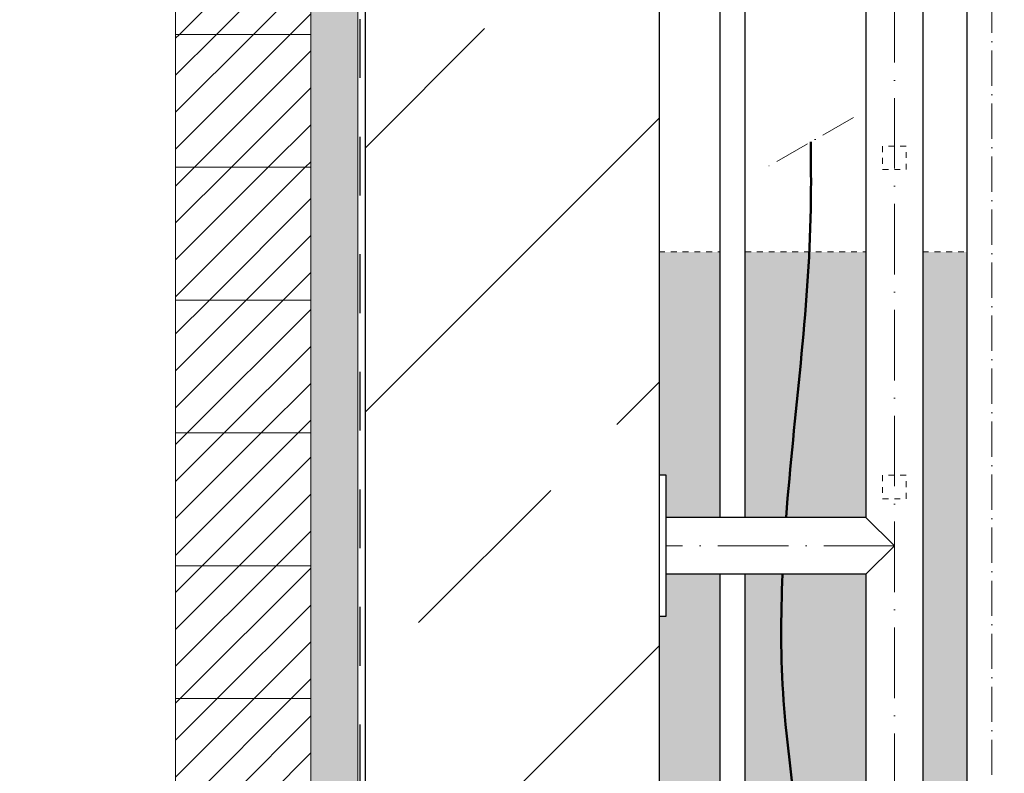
# Model space of a CAD drawing. Header units: millimetres. Extents: x -48448 to 452754, y -13941 to 17062.
# Tile 64 of 256: x 12840 to 13677, y -3214 to -2573. Entities that reach past the tile are written whole.
import ezdxf

# ---------------------------------------------------------------- set-up
doc = ezdxf.new("R2010")
doc.units = ezdxf.units.MM
doc.linetypes.add('ACAD_ISO10W100', pattern=[18, 12, -3, 0, -3])
doc.linetypes.add('JIS_02_1.0', pattern=[2, 1, -1])
doc.layers.add('Bemaßung', color=7, linetype='Continuous', lineweight=13)
doc.layers.add('Beschriftung', color=7, linetype='Continuous')
doc.layers.add('Detail Rohrdurchführung', color=7, linetype='Continuous')
doc.styles.add('LBB3.5M1000', font='isocp.shx', dxfattribs={"height": 3.5})
doc.dimstyles.new('DIN', dxfattribs={"dimtxt": 2.5, "dimasz": 2.5, "dimexe": 1.25, "dimexo": 0.625, "dimtad": 1, "dimtih": 1, "dimdec": 4, "dimdsep": 46, "dimlunit": 6, "dimtxsty": 'Standard', "dimcen": 2.5, "dimadec": 0, "dimazin": 0, "dimtfac": 1, "dimtdec": 4, "dimtmove": 0, "dimatfit": 3, "dimfxl": 0, "dimtvp": 1, "dimtolj": 1, "dimtzin": 0, "dimarcsym": 0})
pattern_1 = [(45, (-70851.62948107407, 43899.57521356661), (-15.71544821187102, 15.71544821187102), [])]

# ---------------------------------------------------------------- blocks, each defined once
blk = doc.blocks.new('*D26')
at = {"layer": 'Bemaßung', "color": 0, "lineweight": -2, "transparency": 16777216}
for p, q in [((12433.88293021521, 5202.086197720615), (11880.35893142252, 5202.086197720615)), ((11930.35893142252, -3720.202525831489), (11930.35893142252, 5152.086197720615)), ((12683.88293021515, -3770.202525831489), (11880.35893142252, -3770.202525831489))]:
    blk.add_line(p, q, dxfattribs=at)
at = {"layer": 'Bemaßung', "color": 0, "transparency": 16777216}
for points in [[(11922.02559808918, 5152.086197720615), (11938.69226475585, 5152.086197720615), (11930.35893142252, 5202.086197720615)], [(11922.02559808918, -3720.202525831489), (11938.69226475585, -3720.202525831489), (11930.35893142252, -3770.202525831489)]]:
    blk.add_solid(points, dxfattribs=at)
at = {"layer": 'DEFPOINTS', "color": 0, "transparency": 16777216}
for p in [(11930.35893142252, 5202.086197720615), (13133.88293021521, 5202.086197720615), (13383.88293021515, -3770.20252583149)]:
    blk.add_point(p, dxfattribs=at)
at = {"layer": 'Bemaßung', "color": 0, "transparency": 16777216, "insert": (11822.02559808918, 715.9418359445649), "char_height": 100, "attachment_point": 5, "rotation": 90}
blk.add_mtext('\\A1;10,190', dxfattribs=at)
blk = doc.blocks.new('*D29')
at = {"layer": 'Bemaßung', "color": 0, "lineweight": -2, "transparency": 16777216}
for p, q in [((12688.88293021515, 115.9418359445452), (12223.25052448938, 115.9418359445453)), ((12273.25052448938, 65.94183594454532), (12273.25052448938, -3720.202525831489)), ((12683.88293021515, -3770.202525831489), (12223.25052448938, -3770.202525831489))]:
    blk.add_line(p, q, dxfattribs=at)
at = {"layer": 'Bemaßung', "color": 0, "transparency": 16777216}
for points in [[(12264.91719115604, 65.94183594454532), (12281.58385782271, 65.94183594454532), (12273.25052448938, 115.9418359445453)], [(12264.91719115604, -3720.202525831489), (12281.58385782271, -3720.202525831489), (12273.25052448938, -3770.202525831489)]]:
    blk.add_solid(points, dxfattribs=at)
at = {"layer": 'DEFPOINTS', "color": 0, "transparency": 16777216}
for p in [(13388.88293021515, 115.941835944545), (12273.25052448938, -3770.202525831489), (13383.88293021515, -3770.20252583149)]:
    blk.add_point(p, dxfattribs=at)
at = {"layer": 'Bemaßung', "color": 0, "transparency": 16777216, "insert": (12164.91719115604, -1827.13034494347), "char_height": 100, "attachment_point": 5, "rotation": 90}
blk.add_mtext('\\A1;4,595', dxfattribs=at)

msp = doc.modelspace()

# ---------------------------------------------------------------- hatches: boundary and pattern name
h = msp.add_hatch()
h.set_pattern_fill('ANSI33', color=256, scale=50)
h.set_pattern_definition([(45, (-26299.61749887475, 0), (-224.5064030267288, 224.5064030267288), []), (45, (-26075.11099887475, 0), (-224.5064030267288, 224.5064030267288), [158.75, -79.375])])
h.paths.add_polyline_path([(15183.88293021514, -2152.069021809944), (15158.88293021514, -2152.069021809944), (15158.88293021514, -2155.588926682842), (15163.88293021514, -2155.588926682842)], flags=16)
h.paths.add_polyline_path([(14833.88293021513, -2152.069021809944), (14808.88293021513, -2152.069021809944), (14808.88293021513, -2155.588926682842), (14813.88293021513, -2155.588926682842)], flags=16)
h.paths.add_polyline_path([(14808.88293021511, -3698.708484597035), (14808.88293021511, -3695.188579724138), (14803.88293021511, -3695.188579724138), (14783.88293021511, -3698.708484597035)], flags=16)
h.paths.add_polyline_path([(15255.82466911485, -3905.36756811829), (14933.88293021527, -3905.36756811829), (14933.88293021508, -3770.202525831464), (14819.23546252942, -3770.202525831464, -1), (14798.5303979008, -3770.202525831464), (14683.88293021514, -3770.202525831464), (13883.88293021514, -3770.202525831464), (13883.88293021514, -3970.202525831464), (13383.88293021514, -3970.202525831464), (13383.88293021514, -3770.202525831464), (13269.23546252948, -3770.202525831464, -1), (13248.53039790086, -3770.202525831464), (13133.8829302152, -3770.202525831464), (13133.8829302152, -4270.202525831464), (14890.98971140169, -4270.202525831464)])
h.paths.add_polyline_path([(14808.88293021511, -3841.696567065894), (14808.88293021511, -3845.216471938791), (14813.88293021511, -3845.216471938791), (14833.88293021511, -3841.696567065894)], flags=16)
h.paths.add_polyline_path([(13283.88293021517, -3841.696567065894), (13258.88293021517, -3841.696567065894), (13258.88293021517, -3845.216471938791), (13263.88293021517, -3845.216471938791)], flags=16)
h.paths.add_polyline_path([(16024.2338346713, -3494.999753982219), (16493.22585296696, -3479.869458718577), (16486.58119211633, -3273.905672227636), (16017.58917382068, -3289.035967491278)], flags=25)
edge = h.paths.add_edge_path()
edge.add_line((16955.6852954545, -3872.577230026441), (16955.6852954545, -3578.115524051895))
edge.add_line((16955.6852954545, -3578.115524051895), (14683.88293021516, -3621.938627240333))
edge.add_line((14683.88293021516, -3621.938627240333), (14683.88293021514, -3770.202525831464))
edge.add_line((14683.88293021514, -3770.202525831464), (14798.5303979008, -3770.202525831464))
edge.add_arc((14808.88293021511, -3770.202525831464), 10.35253231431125, 0, 180, ccw=False)
edge.add_line((14819.23546252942, -3770.202525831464), (14933.88293021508, -3770.202525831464))
edge.add_line((14933.88293021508, -3770.202525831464), (14933.88293021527, -3905.36756811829))
edge.add_line((14933.88293021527, -3905.36756811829), (15255.82466911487, -3905.36756811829))
edge.add_line((15255.82466911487, -3905.36756811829), (16955.6852954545, -3872.577230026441))
edge = h.paths.add_edge_path()
edge.add_line((16955.6852954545, -3463.794260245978), (16955.68529545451, -2111.11509883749))
edge.add_line((16955.68529545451, -2111.11509883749), (15344.88293021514, -2030.574980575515))
edge.add_line((15344.88293021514, -2030.574980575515), (15344.88293021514, -2080.574980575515))
edge.add_line((15344.88293021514, -2080.574980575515), (15169.23546252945, -2080.574980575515))
edge.add_arc((15158.88293021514, -2080.574980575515), 10.35253231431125, -180, 0, ccw=False)
edge.add_line((15148.53039790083, -2080.574980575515), (14819.23546252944, -2080.574980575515))
edge.add_arc((14808.88293021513, -2080.574980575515), 10.35253231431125, -180, 0, ccw=False)
edge.add_line((14798.53039790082, -2080.574980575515), (14683.88293021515, -2080.574980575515))
edge.add_line((14683.88293021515, -2080.574980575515), (14683.88293021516, -3507.617363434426))
edge.add_line((14683.88293021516, -3507.617363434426), (16955.6852954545, -3463.794260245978))
h = msp.add_hatch()
h.set_pattern_fill('ANSI33', color=256, scale=50)
h.set_pattern_definition([(45, (-70561.62948107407, 44060.79804128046), (-224.5064030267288, 224.5064030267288), []), (45, (-70337.12298107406, 44060.79804128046), (-224.5064030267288, 224.5064030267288), [158.75, -79.375])])
edge = h.paths.add_edge_path()
edge.add_line((13383.88293021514, -2080.574980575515), (13269.23546252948, -2080.574980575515))
edge.add_arc((13258.88293021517, -2080.574980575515), 10.35253231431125, -180, 0, ccw=False)
edge.add_line((13248.53039790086, -2080.574980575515), (13133.8829302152, -2080.574980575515))
edge.add_line((13133.8829302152, -2080.574980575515), (13133.8829302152, -3770.202525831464))
edge.add_line((13133.8829302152, -3770.202525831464), (13248.53039790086, -3770.202525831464))
edge.add_arc((13258.88293021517, -3770.202525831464), 10.35253231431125, 0, 180, ccw=False)
edge.add_line((13269.23546252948, -3770.202525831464), (13383.88293021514, -3770.202525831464))
edge.add_line((13383.88293021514, -3770.202525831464), (13383.88293021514, -2080.574980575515))
h.paths.add_polyline_path([(13253.88293021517, -2173.188451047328), (13258.88293021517, -2173.188451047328), (13258.88293021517, -2169.668546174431), (13253.88293021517, -2169.668546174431)], flags=16)
h.paths.add_polyline_path([(13258.88293021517, -3698.708484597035), (13258.88293021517, -3695.188579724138), (13253.88293021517, -3695.188579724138), (13233.88293021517, -3698.708484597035)], flags=16)
at = {"lineweight": 5}
h = msp.add_hatch(dxfattribs=at)
h.set_pattern_fill('ANSI31', color=256, scale=7, style=0)
h.set_pattern_definition(pattern_1)
h.paths.add_polyline_path([(13087.88293021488, -2472.202525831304), (12972.88293021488, -2472.202525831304), (12972.88293021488, -2585.202525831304), (13087.88293021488, -2585.202525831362)])
h = msp.add_hatch(dxfattribs=at)
h.set_pattern_fill('ANSI31', color=256, scale=7, style=0)
h.set_pattern_definition(pattern_1)
h.paths.add_polyline_path([(13087.88293021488, -2585.202525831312), (12972.88293021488, -2585.202525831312), (12972.88293021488, -2698.202525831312), (13087.88293021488, -2698.20252583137)])
h = msp.add_hatch(dxfattribs=at)
h.set_pattern_fill('ANSI31', color=256, scale=7, style=0)
h.set_pattern_definition(pattern_1)
h.paths.add_polyline_path([(13087.88293021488, -2698.202525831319), (12972.88293021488, -2698.202525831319), (12972.88293021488, -2811.202525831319), (13087.88293021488, -2811.202525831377)])
h = msp.add_hatch(dxfattribs=at)
h.set_pattern_fill('ANSI31', color=256, scale=7, style=0)
h.set_pattern_definition(pattern_1)
h.paths.add_polyline_path([(13087.88293021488, -2811.202525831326), (12972.88293021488, -2811.202525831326), (12972.88293021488, -2924.202525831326), (13087.88293021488, -2924.202525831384)])
h = msp.add_hatch(dxfattribs=at)
h.set_pattern_fill('ANSI31', color=256, scale=7, style=0)
h.set_pattern_definition(pattern_1)
h.paths.add_polyline_path([(13087.88293021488, -2924.202525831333), (12972.88293021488, -2924.202525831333), (12972.88293021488, -3037.202525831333), (13087.88293021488, -3037.202525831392)])
h = msp.add_hatch(dxfattribs=at)
h.set_pattern_fill('ANSI31', color=256, scale=7, style=0)
h.set_pattern_definition(pattern_1)
h.paths.add_polyline_path([(13087.88293021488, -3037.202525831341), (12972.88293021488, -3037.202525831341), (12972.88293021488, -3150.202525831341), (13087.88293021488, -3150.202525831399)])
h = msp.add_hatch(dxfattribs=at)
h.set_pattern_fill('ANSI31', color=256, scale=7, style=0)
h.set_pattern_definition(pattern_1)
h.paths.add_polyline_path([(13087.88293021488, -3150.202525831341), (12972.88293021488, -3150.202525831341), (12972.88293021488, -3263.202525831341), (13087.88293021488, -3263.202525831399)])
at = {"layer": 'Bemaßung', "lineweight": 5}
h = msp.add_hatch(dxfattribs=at)
h.set_pattern_fill('AR-SAND', color=256, scale=0.25)
h.set_pattern_definition([(37.50000000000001, (-26299.61749887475, 0), (-0.4000078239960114, 12.23533093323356), [0, -9.652000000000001, 0, -10.795, 0, -10.31875]), (7.499999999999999, (-26299.61749887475, 0), (11.23808207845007, 17.92062751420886), [0, -5.207000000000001, 0, -8.6995, 0, -3.33375]), (327.5, (-26307.42799887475, 0), (19.77480925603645, 0.03592961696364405), [0, -3.175, 0, -11.43, 0, -14.9225]), (317.5, (-26307.42799887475, 0), (19.08891131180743, 5.573233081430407), [0, -1.5875, 0, -7.492999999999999, 0, -8.5725])])
h.paths.add_polyline_path([(13127.88293021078, -791.0585736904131), (13087.88293021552, -791.0585736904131), (13087.88293021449, -4320.202525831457), (13127.88293020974, -4320.202525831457)])
at = {"layer": 'Bemaßung'}
h = msp.add_hatch(color=254, dxfattribs=at)
h.dxf.hatch_style = 1
edge = h.paths.add_edge_path()
edge.add_spline(control_points=[(13511.56042902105, -2770.202525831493), (13507.81351673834, -2845.546237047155), (13497.63938579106, -2920.81168649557), (13491.86428464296, -2996.052525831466)], knot_values=[395.3288283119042, 395.3288283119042, 395.3288283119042, 395.3288283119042, 621.4842521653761, 621.4842521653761, 621.4842521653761, 621.4842521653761], degree=3, periodic=0)
edge.add_line((13491.86428464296, -2996.052525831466), (13559.73293021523, -2996.052525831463))
edge.add_line((13559.73293021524, -2996.052525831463), (13559.73293021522, -2770.202525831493))
edge.add_line((13559.73293021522, -2770.202525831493), (13511.56042902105, -2770.202525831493))
edge = h.paths.add_edge_path()
edge.add_line((13645.56081709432, -2770.202525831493), (13608.03293021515, -2770.202525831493))
edge.add_line((13608.03293021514, -2770.202525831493), (13608.03293021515, -3577.830013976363))
edge.add_arc((13765.88293021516, -3715.041893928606), 209.150000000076, 125.12001380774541, 139.0010402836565, ccw=False)
edge.add_line((13645.56081709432, -3543.967899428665), (13645.56081709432, -2770.202525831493))
edge = h.paths.add_edge_path()
edge.add_line((13952.88293021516, -2770.202525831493), (13687.96081709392, -2770.202525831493))
edge.add_line((13687.96081709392, -2770.202525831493), (13687.9608170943, -3520.949475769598))
edge.add_arc((13765.88293021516, -3715.041893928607), 209.1500000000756, 90.00000000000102, 111.8739370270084, ccw=False)
edge.add_line((13765.88293021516, -3505.891893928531), (13797.88293021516, -3497.541893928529))
edge.add_line((13797.88293021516, -3497.541893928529), (13797.88293021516, -3453.041893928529))
edge.add_line((13797.88293021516, -3453.041893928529), (13817.88293021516, -3453.041893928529))
edge.add_line((13817.88293021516, -3453.041893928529), (13837.88293021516, -3453.041893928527))
edge.add_line((13837.88293021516, -3453.041893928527), (13967.88293021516, -3038.041893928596))
edge.add_line((13967.88293021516, -3038.041893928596), (13947.88293021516, -3038.041893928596))
edge.add_line((13947.88293021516, -3038.041893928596), (13947.88293021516, -2913.041893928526))
edge.add_line((13947.88293021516, -2913.041893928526), (13952.88293021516, -2913.041893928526))
edge.add_line((13952.88293021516, -2913.041893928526), (13952.88293021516, -2770.202525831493))
edge = h.paths.add_edge_path()
edge.add_line((14383.88293021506, -2770.202525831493), (13982.88293021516, -2770.202525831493))
edge.add_line((13982.88293021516, -2770.202525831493), (13982.88293021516, -2913.041893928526))
edge.add_line((13982.88293021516, -2913.041893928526), (13987.88293021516, -2913.041893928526))
edge.add_line((13987.88293021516, -2913.041893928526), (13987.88293021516, -3038.041893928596))
edge.add_line((13987.88293021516, -3038.041893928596), (13967.88293021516, -3038.041893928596))
edge.add_line((13967.88293021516, -3038.041893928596), (14097.88293021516, -3453.041893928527))
edge.add_line((14097.88293021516, -3453.041893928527), (14117.88293021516, -3453.041893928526))
edge.add_line((14117.88293021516, -3453.041893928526), (14137.88293021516, -3453.041893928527))
edge.add_line((14137.88293021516, -3453.041893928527), (14137.88293021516, -3497.541893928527))
edge.add_line((14137.88293021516, -3497.541893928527), (14169.88293021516, -3505.891893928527))
edge.add_line((14169.88293021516, -3505.891893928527), (14192.82272365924, -3505.891893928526))
edge.add_arc((14274.88293021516, -3563.041893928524), 99.99999999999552, 34.85489168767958, 145.1451083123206, ccw=False)
edge.add_line((14356.94313677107, -3505.891893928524), (14379.88293021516, -3505.891893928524))
edge.add_line((14379.88293021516, -3505.891893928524), (14411.88293021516, -3497.541893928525))
edge.add_line((14411.88293021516, -3497.541893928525), (14411.88293021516, -3453.041893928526))
edge.add_line((14411.88293021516, -3453.041893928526), (14431.88293021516, -3453.041893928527))
edge.add_line((14431.88293021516, -3453.041893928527), (14451.88293021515, -3453.041893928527))
edge.add_line((14451.88293021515, -3453.041893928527), (14451.88293021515, -3497.541893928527))
edge.add_line((14451.88293021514, -3497.541893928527), (14483.88293021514, -3505.881262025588))
edge.add_line((14483.88293021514, -3505.881262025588), (14683.88293021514, -3502.023258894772))
edge.add_line((14683.88293021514, -3502.023258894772), (14683.88293021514, -2770.202525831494))
edge.add_line((14683.88293021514, -2770.202525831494), (14583.88281354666, -2770.202525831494))
edge.add_line((14583.88281354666, -2770.202525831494), (14583.88279735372, -3070.535129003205))
edge.add_arc((14533.88283056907, -3023.236854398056), 68.8267641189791, 223.4094697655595, 316.5905302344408, ccw=False)
edge.add_arc((14433.88289699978, -3023.236854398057), 68.8267641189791, 223.409469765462, 316.5905302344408, ccw=False)
edge.add_line((14383.88293021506, -3070.535129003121), (14383.88293021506, -2770.202525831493))
edge = h.paths.add_edge_path()
edge.add_line((14683.88293021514, -3616.344522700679), (14483.88313522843, -3620.202521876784))
edge.add_line((14483.88313522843, -3620.202521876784), (14451.88293021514, -3628.541893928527))
edge.add_line((14451.88293021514, -3628.541893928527), (14451.88293021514, -3673.041893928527))
edge.add_line((14451.88293021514, -3673.041893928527), (14431.88293021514, -3673.041893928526))
edge.add_line((14431.88293021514, -3673.041893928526), (14411.88293021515, -3673.041893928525))
edge.add_line((14411.88293021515, -3673.041893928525), (14411.88293021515, -3628.541893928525))
edge.add_line((14411.88293021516, -3628.541893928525), (14379.88293021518, -3620.19189392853))
edge.add_line((14379.88293021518, -3620.19189392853), (14356.94313677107, -3620.191893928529))
edge.add_arc((14274.88293021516, -3563.041893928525), 99.99999999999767, 214.8548916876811, 325.14510831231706, ccw=False)
edge.add_line((14192.82272365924, -3620.191893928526), (14169.88293021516, -3620.191893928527))
edge.add_line((14169.88293021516, -3620.191893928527), (14137.88293021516, -3628.541893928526))
edge.add_line((14137.88293021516, -3628.541893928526), (14137.88293021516, -3673.041893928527))
edge.add_line((14137.88293021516, -3673.041893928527), (14117.88293021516, -3673.041893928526))
edge.add_line((14117.88293021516, -3673.041893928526), (14097.88293021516, -3673.041893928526))
edge.add_line((14097.88293021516, -3673.041893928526), (13979.38413614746, -3572.773683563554))
edge.add_line((13979.38413614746, -3572.773683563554), (13955.84509797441, -3573.227751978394))
edge.add_line((13955.84509797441, -3573.227751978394), (13837.88293021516, -3673.041893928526))
edge.add_line((13837.88293021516, -3673.041893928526), (13817.88293021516, -3673.041893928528))
edge.add_line((13817.88293021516, -3673.041893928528), (13797.88293021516, -3673.041893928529))
edge.add_line((13797.88293021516, -3673.041893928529), (13797.88293021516, -3628.541893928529))
edge.add_line((13797.88293021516, -3628.541893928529), (13765.88293021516, -3620.191893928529))
edge.add_arc((13765.88293021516, -3715.041893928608), 94.85000000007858, 90, 145.238239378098)
edge.add_line((13687.96081709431, -3660.961705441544), (13687.96081709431, -3693.202525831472))
edge.add_line((13687.96081709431, -3693.202525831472), (13694.76081709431, -3717.202525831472))
edge.add_line((13694.76081709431, -3717.202525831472), (13741.76081709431, -3717.202525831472))
edge.add_line((13741.76081709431, -3717.202525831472), (13741.76081709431, -3733.202525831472))
edge.add_line((13741.76081709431, -3733.202525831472), (13741.76081709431, -3749.202525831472))
edge.add_line((13741.76081709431, -3749.202525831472), (13694.76081709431, -3749.202525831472))
edge.add_line((13694.76081709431, -3749.202525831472), (13687.96081709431, -3773.202525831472))
edge.add_line((13687.96081709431, -3773.202525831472), (13690.91081709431, -3837.202525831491))
edge.add_line((13690.91081709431, -3837.202525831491), (13692.91081709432, -3837.202525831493))
edge.add_line((13692.91081709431, -3837.202525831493), (13692.91081709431, -3852.202525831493))
edge.add_line((13692.91081709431, -3852.202525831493), (13690.91081709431, -3852.202525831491))
edge.add_arc((13609.76081709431, -3852.20252583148), 81.14999999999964, 272.37472012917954, 359.999999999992, ccw=False)
edge.add_arc((13569.25264653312, -3909.202525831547), 50.04489358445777, 328.7480188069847, 331.2378843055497, ccw=False)
edge.add_line((13612.03572237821, -3935.165957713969), (13593.94472851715, -3935.165957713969))
edge.add_line((13593.94472851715, -3935.165957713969), (13593.94472851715, -3940.165957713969))
edge.add_line((13593.94472851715, -3940.165957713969), (13585.89645434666, -3970.202525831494))
edge.add_line((13585.89645434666, -3970.202525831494), (13883.88293021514, -3970.202525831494))
edge.add_line((13883.88293021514, -3970.202525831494), (13883.88293021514, -3770.202525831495))
edge.add_line((13883.88293021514, -3770.202525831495), (14683.88293021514, -3770.202525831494))
edge.add_line((14683.88293021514, -3770.202525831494), (14683.88293021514, -3616.344522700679))
h.paths.add_polyline_path([(13559.73293021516, -3411.04891868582), (13549.08849410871, -3417.194486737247), (13549.08849410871, -3428.586581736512), (13559.73293021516, -3428.586581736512)])
h.paths.add_polyline_path([(13781.83614062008, -3161.67392891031), (13932.94118836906, -3161.67392891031)], flags=16)
h.paths.add_polyline_path([(13435.58433363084, -2996.052525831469), (13435.58433363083, -2770.202525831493), (13383.88293021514, -2770.202525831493), (13383.88293021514, -2960.202525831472), (13389.88293021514, -2960.202525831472), (13389.88293021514, -2996.052525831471)])
h.paths.add_polyline_path([(13457.08433363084, -2770.202525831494), (13457.08433363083, -2996.052525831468), (13491.86428464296, -2996.052525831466), (13491.93216233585, -2995.170796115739), (13492.00043890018, -2994.289064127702), (13492.06911046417, -2993.407329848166), (13492.13817315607, -2992.525593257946), (13492.20762310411, -2991.643854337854), (13492.2774564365, -2990.762113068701), (13492.3476692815, -2989.880369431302), (13492.41825776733, -2988.998623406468), (13492.48921802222, -2988.116874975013), (13492.5605461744, -2987.235124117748), (13492.6322383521, -2986.353370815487), (13492.70429068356, -2985.471615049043), (13492.77669929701, -2984.589856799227), (13492.84946032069, -2983.708096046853), (13492.92256988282, -2982.826332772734), (13492.99602411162, -2981.944566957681), (13493.06981913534, -2981.062798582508), (13493.14395108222, -2980.181027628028), (13493.21841608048, -2979.299254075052), (13493.29321025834, -2978.417477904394), (13493.36832974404, -2977.535699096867), (13493.44377066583, -2976.653917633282), (13493.51952915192, -2975.772133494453), (13493.59560133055, -2974.890346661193), (13493.67198332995, -2974.008557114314), (13493.74867127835, -2973.126764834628), (13493.82566130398, -2972.244969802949), (13493.90294953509, -2971.363172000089), (13493.98053209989, -2970.48137140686), (13494.05840512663, -2969.599568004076), (13494.13656474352, -2968.71776177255), (13494.2150070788, -2967.835952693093), (13494.29372826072, -2966.954140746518), (13494.37272441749, -2966.072325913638), (13494.45199167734, -2965.190508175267), (13494.53152616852, -2964.308687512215), (13494.61132401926, -2963.426863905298), (13494.69138135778, -2962.545037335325), (13494.77169431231, -2961.663207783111), (13494.8522590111, -2960.781375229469), (13494.93307158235, -2959.89953965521), (13495.01412815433, -2959.017701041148), (13495.09542485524, -2958.135859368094), (13495.17695781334, -2957.254014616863), (13495.25872315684, -2956.372166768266), (13495.34071701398, -2955.490315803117), (13495.42293551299, -2954.608461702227), (13495.50537478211, -2953.72660444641), (13495.58803094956, -2952.844744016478), (13495.67090014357, -2951.962880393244), (13495.75397849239, -2951.08101355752), (13495.83726212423, -2950.19914349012), (13495.92074716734, -2949.317270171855), (13496.00442974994, -2948.43539358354), (13496.08830600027, -2947.553513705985), (13496.17237204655, -2946.671630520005), (13496.25662401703, -2945.789744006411), (13496.34105803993, -2944.907854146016), (13496.42567024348, -2944.025960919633), (13496.51045675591, -2943.144064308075), (13496.59541370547, -2942.262164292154), (13496.68053722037, -2941.380260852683), (13496.76582342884, -2940.498353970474), (13496.85126845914, -2939.616443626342), (13496.93686843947, -2938.734529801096), (13497.02261949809, -2937.852612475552), (13497.1085177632, -2936.970691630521), (13497.19455936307, -2936.088767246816), (13497.2807404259, -2935.20683930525), (13497.36705707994, -2934.324907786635), (13497.45350545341, -2933.442972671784), (13497.54008167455, -2932.561033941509), (13497.62678187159, -2931.679091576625), (13497.71360217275, -2930.797145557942), (13497.80053870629, -2929.915195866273), (13497.88758760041, -2929.033242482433), (13497.97474498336, -2928.151285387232), (13498.06200698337, -2927.269324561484), (13498.14936972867, -2926.387359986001), (13498.23682934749, -2925.505391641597), (13498.32438196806, -2924.623419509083), (13498.41202371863, -2923.741443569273), (13498.4997507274, -2922.859463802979), (13498.58755912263, -2921.977480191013), (13498.67544503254, -2921.095492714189), (13498.76340458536, -2920.213501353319), (13498.85143390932, -2919.331506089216), (13498.93952913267, -2918.449506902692), (13499.02768638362, -2917.567503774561), (13499.11590179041, -2916.685496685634), (13499.20417148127, -2915.803485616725), (13499.29249158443, -2914.921470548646), (13499.38085822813, -2914.039451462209), (13499.4692675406, -2913.157428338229), (13499.55771565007, -2912.275401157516), (13499.64619868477, -2911.393369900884), (13499.73471277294, -2910.511334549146), (13499.82325404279, -2909.629295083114), (13499.91181862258, -2908.747251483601), (13500.00040264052, -2907.865203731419), (13500.08900222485, -2906.983151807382), (13500.17761350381, -2906.101095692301), (13500.26623260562, -2905.21903536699), (13500.35485565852, -2904.336970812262), (13500.44347879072, -2903.454902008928), (13500.53209813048, -2902.572828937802), (13500.62070980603, -2901.690751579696), (13500.70930994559, -2900.808669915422), (13500.79789467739, -2899.926583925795), (13500.88646012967, -2899.044493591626), (13500.97500243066, -2898.162398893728), (13501.06351770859, -2897.280299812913), (13501.15200209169, -2896.398196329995), (13501.24045170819, -2895.516088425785), (13501.32886268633, -2894.633976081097), (13501.41723115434, -2893.751859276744), (13501.50555324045, -2892.869737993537), (13501.59382507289, -2891.987612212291), (13501.68204277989, -2891.105481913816), (13501.77020248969, -2890.223347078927), (13501.85830033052, -2889.341207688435), (13501.9463324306, -2888.459063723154), (13502.03429491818, -2887.576915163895), (13502.12218392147, -2886.694761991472), (13502.20999556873, -2885.812604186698), (13502.29772598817, -2884.930441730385), (13502.38537130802, -2884.048274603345), (13502.47292765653, -2883.166102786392), (13502.56039116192, -2882.283926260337), (13502.64775795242, -2881.401745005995), (13502.73502415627, -2880.519559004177), (13502.82218590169, -2879.637368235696), (13502.90923931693, -2878.755172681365), (13502.9961805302, -2877.872972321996), (13503.08300566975, -2876.990767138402), (13503.1697108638, -2876.108557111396), (13503.25629224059, -2875.226342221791), (13503.34274592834, -2874.344122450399), (13503.4290680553, -2873.461897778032), (13503.51525474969, -2872.579668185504), (13503.60130213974, -2871.697433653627), (13503.68720635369, -2870.815194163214), (13503.77296351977, -2869.932949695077), (13503.85856976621, -2869.05070023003), (13503.94402122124, -2868.168445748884), (13504.02931401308, -2867.286186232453), (13504.11444426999, -2866.403921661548), (13504.19940812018, -2865.521652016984), (13504.28420169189, -2864.639377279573), (13504.36882111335, -2863.757097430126), (13504.45326251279, -2862.874812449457), (13504.53752201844, -2861.99252231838), (13504.62159575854, -2861.110227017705), (13504.70547986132, -2860.227926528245), (13504.78917045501, -2859.345620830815), (13504.87266366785, -2858.463309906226), (13504.95595562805, -2857.580993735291), (13505.03904246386, -2856.698672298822), (13505.1219203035, -2855.816345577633), (13505.20458527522, -2854.934013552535), (13505.28703350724, -2854.051676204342), (13505.36926112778, -2853.169333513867), (13505.4512642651, -2852.286985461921), (13505.5330390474, -2851.404632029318), (13505.61458160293, -2850.52227319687), (13505.69588805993, -2849.63990894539), (13505.77695454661, -2848.757539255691), (13505.85777719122, -2847.875164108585), (13505.93835212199, -2846.992783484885), (13506.01867546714, -2846.110397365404), (13506.09874335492, -2845.228005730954), (13506.17855191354, -2844.345608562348), (13506.25809727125, -2843.463205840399), (13506.33737555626, -2842.580797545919), (13506.41638289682, -2841.698383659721), (13506.49511542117, -2840.815964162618), (13506.57356925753, -2839.933539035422), (13506.65174053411, -2839.051108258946), (13506.72962537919, -2838.168671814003), (13506.80721992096, -2837.286229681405), (13506.88452028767, -2836.403781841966), (13506.96152260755, -2835.521328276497), (13507.03822300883, -2834.638868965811), (13507.11461761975, -2833.756403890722), (13507.19070256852, -2832.873933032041), (13507.2664739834, -2831.991456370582), (13507.3419279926, -2831.108973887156), (13507.41706072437, -2830.226485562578), (13507.49186830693, -2829.343991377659), (13507.5663468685, -2828.461491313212), (13507.64049253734, -2827.57898535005), (13507.71430144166, -2826.696473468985), (13507.7877697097, -2825.813955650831), (13507.8608934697, -2824.9314318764), (13507.93366884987, -2824.048902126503), (13508.00609197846, -2823.166366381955), (13508.0781589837, -2822.283824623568), (13508.14986599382, -2821.401276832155), (13508.22120913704, -2820.518722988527), (13508.29218454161, -2819.636163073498), (13508.36278833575, -2818.753597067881), (13508.4330166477, -2817.871024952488), (13508.50286560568, -2816.988446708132), (13508.57233133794, -2816.105862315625), (13508.6414099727, -2815.223271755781), (13508.71009763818, -2814.340675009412), (13508.77839046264, -2813.45807205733), (13508.84628457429, -2812.575462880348), (13508.91377610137, -2811.69284745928), (13508.98086117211, -2810.810225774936), (13509.04753591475, -2809.927597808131), (13509.1137964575, -2809.044963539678), (13509.17963892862, -2808.162322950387), (13509.24505945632, -2807.279676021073), (13509.31005416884, -2806.397022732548), (13509.37461919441, -2805.514363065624), (13509.43875066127, -2804.631697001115), (13509.50244469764, -2803.749024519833), (13509.56569743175, -2802.86634560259), (13509.62850499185, -2801.983660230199), (13509.69086350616, -2801.100968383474), (13509.75276910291, -2800.218270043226), (13509.81421791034, -2799.335565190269), (13509.87520605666, -2798.452853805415), (13509.93572967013, -2797.570135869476), (13509.99578487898, -2796.687411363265), (13510.05536781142, -2795.804680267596), (13510.11447459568, -2794.92194256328), (13510.17310136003, -2794.039198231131), (13510.23124423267, -2793.156447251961), (13510.28889934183, -2792.273689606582), (13510.34606281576, -2791.390925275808), (13510.40273078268, -2790.508154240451), (13510.45889937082, -2789.625376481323), (13510.51456470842, -2788.742591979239), (13510.56972292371, -2787.859800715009), (13510.62437014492, -2786.977002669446), (13510.67850250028, -2786.094197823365), (13510.73211611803, -2785.211386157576), (13510.78520712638, -2784.328567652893), (13510.83777165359, -2783.445742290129), (13510.88980582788, -2782.562910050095), (13510.94130577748, -2781.680070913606), (13510.99226763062, -2780.797224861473), (13511.04268751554, -2779.914371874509), (13511.09256156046, -2779.031511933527), (13511.14188589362, -2778.148645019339), (13511.19065664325, -2777.265771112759), (13511.23886993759, -2776.382890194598), (13511.28652190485, -2775.50000224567), (13511.33360867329, -2774.617107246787), (13511.38012637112, -2773.734205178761), (13511.42607112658, -2772.851296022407), (13511.4714390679, -2771.968379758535), (13511.51622632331, -2771.08545636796), (13511.56042902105, -2770.202525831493)])
h.paths.add_polyline_path([(13457.08433363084, -3044.352525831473), (13457.08433363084, -3415.962647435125), (13464.82960825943, -3415.962647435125), (13464.82960825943, -3390.202525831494), (13493.94472851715, -3390.202525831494), (13494.13099060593, -3388.855039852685), (13494.31716568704, -3387.507552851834), (13494.50316675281, -3386.160063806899), (13494.68890679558, -3384.812571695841), (13494.87429880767, -3383.465075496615), (13495.05925578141, -3382.117574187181), (13495.24369070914, -3380.770066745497), (13495.42751658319, -3379.422552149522), (13495.61064639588, -3378.075029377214), (13495.79299313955, -3376.727497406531), (13495.97446980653, -3375.379955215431), (13496.15498938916, -3374.032401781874), (13496.33446487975, -3372.684836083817), (13496.51280927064, -3371.337257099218), (13496.68993555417, -3369.989663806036), (13496.86575672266, -3368.64205518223), (13497.04018576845, -3367.294430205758), (13497.21313568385, -3365.946787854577), (13497.38451946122, -3364.599127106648), (13497.55425009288, -3363.251446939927), (13497.72224057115, -3361.903746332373), (13497.88840388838, -3360.556024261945), (13498.05265303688, -3359.2082797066), (13498.21490100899, -3357.860511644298), (13498.37506079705, -3356.512719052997), (13498.53304539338, -3355.164900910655), (13498.68876779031, -3353.817056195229), (13498.84214098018, -3352.46918388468), (13498.99307795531, -3351.121282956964), (13499.14149170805, -3349.773352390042), (13499.28729523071, -3348.425391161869), (13499.43040151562, -3347.077398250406), (13499.57072355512, -3345.729372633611), (13499.70817434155, -3344.381313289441), (13499.84266686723, -3343.033219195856), (13499.97411412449, -3341.685089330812), (13500.10242910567, -3340.336922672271), (13500.22752480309, -3338.988718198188), (13500.34931420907, -3337.640474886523), (13500.46771031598, -3336.292191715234), (13500.58262611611, -3334.943867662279), (13500.69397460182, -3333.595501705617), (13500.80166876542, -3332.247092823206), (13500.90562159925, -3330.898639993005), (13501.00574609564, -3329.550142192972), (13501.10195524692, -3328.201598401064), (13501.19416204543, -3326.853007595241), (13501.28227948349, -3325.504368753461), (13501.36622055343, -3324.155680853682), (13501.44589824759, -3322.806942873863), (13501.5212255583, -3321.458153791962), (13501.59211547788, -3320.109312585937), (13501.65848099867, -3318.760418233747), (13501.72023511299, -3317.41146971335), (13501.77729081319, -3316.062466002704), (13501.82956109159, -3314.713406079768), (13501.87695894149, -3313.36428892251), (13501.91942495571, -3312.015113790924), (13501.95699948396, -3310.665880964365), (13501.9897454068, -3309.316590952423), (13502.01772560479, -3307.967244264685), (13502.0410029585, -3306.617841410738), (13502.0596403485, -3305.268382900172), (13502.07370065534, -3303.918869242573), (13502.08324675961, -3302.56930094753), (13502.08834154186, -3301.219678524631), (13502.08904788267, -3299.870002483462), (13502.0854286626, -3298.520273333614), (13502.07754676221, -3297.170491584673), (13502.06546506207, -3295.820657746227), (13502.04924644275, -3294.470772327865), (13502.02895378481, -3293.120835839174), (13502.00464996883, -3291.770848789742), (13501.97639787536, -3290.420811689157), (13501.94426038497, -3289.070725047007), (13501.90830037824, -3287.72058937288), (13501.86858073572, -3286.370405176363), (13501.82516433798, -3285.020172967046), (13501.7781140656, -3283.669893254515), (13501.72749279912, -3282.319566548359), (13501.67336341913, -3280.969193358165), (13501.61578880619, -3279.618774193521), (13501.55483184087, -3278.268309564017), (13501.49055540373, -3276.917799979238), (13501.42302237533, -3275.567245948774), (13501.35229563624, -3274.216647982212), (13501.27843806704, -3272.86600658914), (13501.20151254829, -3271.515322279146), (13501.12158196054, -3270.164595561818), (13501.03870918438, -3268.813826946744), (13500.95295710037, -3267.463016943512), (13500.86438858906, -3266.112166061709), (13500.77306653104, -3264.761274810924), (13500.67905380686, -3263.410343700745), (13500.58241329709, -3262.059373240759), (13500.4832078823, -3260.708363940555), (13500.38150044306, -3259.35731630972), (13500.27735385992, -3258.006230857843), (13500.17083101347, -3256.65510809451), (13500.06199478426, -3255.303948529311), (13499.95090805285, -3253.952752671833), (13499.83763369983, -3252.601521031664), (13499.72223460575, -3251.250254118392), (13499.60477365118, -3249.898952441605), (13499.48531371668, -3248.54761651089), (13499.36391768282, -3247.196246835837), (13499.24064843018, -3245.844843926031), (13499.1155688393, -3244.493408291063), (13498.98874179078, -3243.141940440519), (13498.86023016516, -3241.790440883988), (13498.73009684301, -3240.438910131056), (13498.59840470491, -3239.087348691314), (13498.46521663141, -3237.735757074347), (13498.33059550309, -3236.384135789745), (13498.1946042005, -3235.032485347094), (13498.05730560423, -3233.680806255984), (13497.91876259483, -3232.329099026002), (13497.77903805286, -3230.977364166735), (13497.6381948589, -3229.625602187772), (13497.49629589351, -3228.273813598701), (13497.35340403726, -3226.921998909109), (13497.20958217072, -3225.570158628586), (13497.06489317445, -3224.218293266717), (13496.91939992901, -3222.866403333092), (13496.77316531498, -3221.514489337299), (13496.62625221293, -3220.162551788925), (13496.4787235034, -3218.810591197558), (13496.33064206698, -3217.458608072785), (13496.18207078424, -3216.106602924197), (13496.03307253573, -3214.754576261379), (13495.88371020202, -3213.40252859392), (13495.73404666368, -3212.050460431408), (13495.58414480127, -3210.698372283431), (13495.43406749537, -3209.346264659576), (13495.28387762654, -3207.994138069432), (13495.13363807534, -3206.641993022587), (13494.98341172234, -3205.289830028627), (13494.83326144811, -3203.937649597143), (13494.68325013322, -3202.585452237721), (13494.53344065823, -3201.233238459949), (13494.38389590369, -3199.881008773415), (13494.2346787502, -3198.528763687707), (13494.08585207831, -3197.176503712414), (13493.93747876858, -3195.824229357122), (13493.78962170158, -3194.471941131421), (13493.64234375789, -3193.119639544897), (13493.49570781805, -3191.767325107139), (13493.34977676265, -3190.414998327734), (13493.20461347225, -3189.062659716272), (13493.06028082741, -3187.710309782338), (13492.91684170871, -3186.357949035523), (13492.7743589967, -3185.005577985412), (13492.63289557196, -3183.653197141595), (13492.49251431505, -3182.300807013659), (13492.35327810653, -3180.948408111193), (13492.21524982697, -3179.596000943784), (13492.07849235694, -3178.243586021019), (13491.94306857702, -3176.891163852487), (13491.80904136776, -3175.538734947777), (13491.67647360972, -3174.186299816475), (13491.54542818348, -3172.83385896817), (13491.41596796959, -3171.48141291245), (13491.28815584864, -3170.128962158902), (13491.16205470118, -3168.776507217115), (13491.03772740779, -3167.424048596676), (13490.91523684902, -3166.071586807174), (13490.79464590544, -3164.719122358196), (13490.67601745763, -3163.36665575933), (13490.55941438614, -3162.014187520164), (13490.44489957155, -3160.661718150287), (13490.33253589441, -3159.309248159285), (13490.2223862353, -3157.956778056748), (13490.11451347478, -3156.604308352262), (13490.00898049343, -3155.251839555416), (13489.90585017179, -3153.899372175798), (13489.80518539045, -3152.546906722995), (13489.70704720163, -3151.194443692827), (13489.61145875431, -3149.841983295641), (13489.51840746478, -3148.489525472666), (13489.42787935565, -3147.137070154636), (13489.33986044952, -3145.784617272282), (13489.254336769, -3144.432166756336), (13489.17129433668, -3143.07971853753), (13489.09071917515, -3141.727272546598), (13489.01259730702, -3140.37482871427), (13488.9369147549, -3139.02238697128), (13488.86365754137, -3137.669947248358), (13488.79281168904, -3136.317509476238), (13488.72436322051, -3134.965073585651), (13488.65829815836, -3133.612639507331), (13488.59460252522, -3132.260207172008), (13488.53326234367, -3130.907776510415), (13488.47426363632, -3129.555347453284), (13488.41759242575, -3128.202919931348), (13488.36323473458, -3126.850493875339), (13488.3111765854, -3125.498069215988), (13488.26140400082, -3124.145645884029), (13488.21390300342, -3122.793223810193), (13488.16865961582, -3121.440802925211), (13488.12565986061, -3120.088383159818), (13488.08488976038, -3118.735964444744), (13488.04633533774, -3117.383546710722), (13488.00998261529, -3116.031129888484), (13487.97581761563, -3114.678713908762), (13487.94382636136, -3113.326298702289), (13487.91399487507, -3111.973884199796), (13487.88630917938, -3110.621470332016), (13487.86075529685, -3109.269057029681), (13487.83731925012, -3107.916644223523), (13487.81598706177, -3106.564231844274), (13487.79674475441, -3105.211819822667), (13487.77957835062, -3103.859408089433), (13487.76447387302, -3102.506996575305), (13487.7514173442, -3101.154585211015), (13487.74039478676, -3099.802173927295), (13487.73139222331, -3098.449762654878), (13487.72439567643, -3097.097351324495), (13487.71939116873, -3095.744939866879), (13487.71636472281, -3094.392528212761), (13487.71530236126, -3093.040116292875), (13487.71619010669, -3091.687704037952), (13487.7190139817, -3090.335291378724), (13487.72376000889, -3088.982878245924), (13487.73041421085, -3087.630464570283), (13487.73896261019, -3086.278050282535), (13487.7493912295, -3084.92563531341), (13487.76168609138, -3083.573219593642), (13487.77583321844, -3082.220803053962), (13487.79181863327, -3080.868385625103), (13487.80962835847, -3079.515967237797), (13487.82924841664, -3078.163547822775), (13487.85066483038, -3076.811127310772), (13487.87386362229, -3075.458705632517), (13487.89883081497, -3074.106282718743), (13487.92555243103, -3072.753858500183), (13487.95401449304, -3071.401432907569), (13487.98420302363, -3070.049005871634), (13488.01610404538, -3068.696577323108), (13488.0497035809, -3067.344147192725), (13488.08498765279, -3065.991715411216), (13488.12194228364, -3064.639281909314), (13488.16055349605, -3063.286846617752), (13488.20080731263, -3061.934409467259), (13488.24268975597, -3060.581970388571), (13488.28618684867, -3059.229529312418), (13488.33128461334, -3057.877086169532), (13488.37796907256, -3056.524640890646), (13488.42622624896, -3055.172193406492), (13488.47604216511, -3053.819743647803), (13488.52740284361, -3052.467291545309), (13488.58029430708, -3051.114837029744), (13488.63470257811, -3049.76238003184), (13488.69061367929, -3048.409920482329), (13488.74801363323, -3047.057458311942), (13488.80688846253, -3045.704993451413), (13488.86722418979, -3044.352525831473)])
h.paths.add_polyline_path([(13435.58433363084, -3428.586581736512), (13435.58433363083, -3415.337364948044), (13390.56850614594, -3389.347464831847), (13394.76170372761, -3382.084633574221), (13435.58433363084, -3405.653589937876), (13435.58433363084, -3044.352525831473), (13389.88293021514, -3044.352525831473), (13389.88293021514, -3080.202525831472), (13383.88293021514, -3080.202525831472), (13383.88293021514, -3970.202525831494), (13401.99300268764, -3970.202525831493), (13393.94472851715, -3940.165957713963), (13393.94472851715, -3850.133497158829), (13411.99300268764, -3820.096929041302), (13411.99300268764, -3761.586707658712), (13403.94472851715, -3731.550139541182), (13393.94472851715, -3721.550139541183), (13393.94472851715, -3476.13118529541), (13403.94472851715, -3466.13118529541), (13406.97568565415, -3466.13118529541), (13406.97568565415, -3453.807456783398), (13412.55297389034, -3453.807456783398), (13412.55297389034, -3428.586581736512)])
h = msp.add_hatch(color=254, dxfattribs=at)
h.dxf.hatch_style = 1
edge = h.paths.add_edge_path()
edge.add_line((13559.73293021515, -3044.352525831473), (13488.86722418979, -3044.352525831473))
edge.add_spline(control_points=[(13488.86722418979, -3044.352525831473), (13487.24863392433, -3080.203144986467), (13487.01443264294, -3169.924712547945), (13508.43975243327, -3285.348561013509), (13497.48188320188, -3364.615490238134), (13493.94472851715, -3390.202525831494)], knot_values=[0, 0, 0, 0, 107.7696950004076, 269.7323049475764, 346.9333347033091, 346.9333347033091, 346.9333347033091, 346.9333347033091], degree=3, periodic=0)
edge.add_line((13493.94472851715, -3390.202525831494), (13523.05984877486, -3390.202525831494))
edge.add_line((13523.05984877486, -3390.202525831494), (13523.05984877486, -3415.962647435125))
edge.add_line((13523.05984877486, -3415.962647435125), (13534.44931204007, -3415.962647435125))
edge.add_line((13534.44931204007, -3415.962647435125), (13559.73293021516, -3401.365143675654))
edge.add_line((13559.73293021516, -3401.365143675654), (13559.73293021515, -3044.352525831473))

# ---------------------------------------------------------------- linework, layer by layer
at = {"linetype": 'ACAD_ISO10W100', "lineweight": 18, "ltscale": 2.5}
for p, q in [((13666.76081709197, -3530.872056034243), (13666.76081709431, -606.3370375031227)), ((13549.08686694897, -2655.947095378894), (13476.5768153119, -2697.366834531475))]:
    msp.add_line(p, q, dxfattribs=at)
at = {"lineweight": 9}
msp.add_line((13127.88293021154, -791.0585736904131), (13127.88293020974, -4320.202525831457), dxfattribs=at)
at = {"linetype": 'JIS_02_1.0', "lineweight": 25, "ltscale": 50}
msp.add_line((13129.88293021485, -4322.202525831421), (13129.88293021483, -791.0585736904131), dxfattribs=at)
for p, q in [((13133.8829302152, -791.0585736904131), (13133.8829302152, -4320.202525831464)), ((13383.88293021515, -791.058573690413), (13383.88293021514, -3770.202525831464)), ((13608.03293021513, -791.058573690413), (13608.03293021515, -3645.202525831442)), ((13559.73293021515, -1391.019525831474), (13559.73293021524, -2996.052525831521)), ((13559.73293021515, -2996.052525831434), (13389.88293021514, -2996.052525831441)), ((13583.88293021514, -3020.202525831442), (13559.73293021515, -2996.052525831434)), ((13559.73293021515, -3044.352525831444), (13583.88293021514, -3020.202525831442)), ((13559.73293021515, -3044.352525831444), (13389.88293021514, -3044.352525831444)), ((13559.73293021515, -3044.352525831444), (13559.73293021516, -3645.202525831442))]:
    msp.add_line(p, q)
at = {"linetype": 'ACAD_ISO10W100', "lineweight": 18, "ltscale": 5}
for p, q in [((13583.88293021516, -3690.354281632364), (13583.88293021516, -791.058573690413)), ((13583.88293021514, -3020.202525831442), (13389.88293021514, -3020.202525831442))]:
    msp.add_line(p, q, dxfattribs=at)
at = {"linetype": 'JIS_02_1.0', "lineweight": 5, "ltscale": 5}
for p, q in [((13383.88293021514, -2770.202525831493), (13435.58433363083, -2770.202525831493)), ((13457.08433363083, -2770.202525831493), (13559.73293021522, -2770.202525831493)), ((13608.03293021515, -2770.202525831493), (13645.56081709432, -2770.202525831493))]:
    msp.add_line(p, q, dxfattribs=at)
for points in [[(13645.56081709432, -1212.478094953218), (13645.56081709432, -1212.478094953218), (13645.56081709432, -3543.967899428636)], [(13457.08433363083, -2996.052525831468), (13457.08433363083, -2312.621546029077), (13435.58433363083, -2312.621546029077), (13435.58433363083, -2996.052525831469)], [(13435.58433363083, -3044.352525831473), (13435.58433363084, -3870.977575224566), (13457.08433363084, -3870.977575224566), (13457.08433363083, -3044.352525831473)]]:
    msp.add_lwpolyline(points)
at = {"lineweight": 5}
for points in [[(13087.88293021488, -2472.202525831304), (12972.88293021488, -2472.202525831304), (12972.88293021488, -2585.202525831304), (13087.88293021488, -2585.202525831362), (13087.88293021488, -2472.202525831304)], [(13087.88293021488, -2585.202525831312), (12972.88293021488, -2585.202525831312), (12972.88293021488, -2698.202525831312), (13087.88293021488, -2698.20252583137), (13087.88293021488, -2585.202525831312)], [(13087.88293021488, -2698.202525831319), (12972.88293021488, -2698.202525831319), (12972.88293021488, -2811.202525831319), (13087.88293021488, -2811.202525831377), (13087.88293021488, -2698.202525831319)], [(13087.88293021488, -2811.202525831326), (12972.88293021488, -2811.202525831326), (12972.88293021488, -2924.202525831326), (13087.88293021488, -2924.202525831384), (13087.88293021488, -2811.202525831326)], [(13087.88293021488, -2924.202525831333), (12972.88293021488, -2924.202525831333), (12972.88293021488, -3037.202525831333), (13087.88293021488, -3037.202525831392), (13087.88293021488, -2924.202525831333)], [(13087.88293021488, -3037.202525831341), (12972.88293021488, -3037.202525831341), (12972.88293021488, -3150.202525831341), (13087.88293021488, -3150.202525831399), (13087.88293021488, -3037.202525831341)], [(13087.88293021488, -3150.202525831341), (12972.88293021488, -3150.202525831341), (12972.88293021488, -3263.202525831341), (13087.88293021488, -3263.202525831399), (13087.88293021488, -3150.202525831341)]]:
    msp.add_lwpolyline(points, dxfattribs=at)
at = {"linetype": 'JIS_02_1.0', "lineweight": 18, "ltscale": 5}
for points in [[(13573.88293021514, -2700.202525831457), (13593.88293021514, -2700.202525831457), (13593.88293021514, -2680.202525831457), (13573.88293021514, -2680.202525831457)], [(13573.88293021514, -2980.202525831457), (13593.88293021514, -2980.202525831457), (13593.88293021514, -2960.202525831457), (13573.88293021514, -2960.202525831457)]]:
    msp.add_lwpolyline(points, close=True, dxfattribs=at)
msp.add_lwpolyline([(13383.88293021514, -3080.202525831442), (13389.88293021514, -3080.202525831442), (13389.88293021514, -2960.202525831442), (13383.88293021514, -2960.202525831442)], close=True)
at = {"layer": 'Bemaßung', "lineweight": 50}
for points, knots in [([(13491.86428464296, -2996.052525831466), (13498.57840711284, -2908.577657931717), (13513.97270347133, -2802.169623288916), (13513.0039147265, -2695.587745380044), (13512.83184113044, -2676.656964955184)], [395.3288283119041, 395.3288283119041, 395.3288283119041, 395.3288283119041, 658.2567275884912, 715.0435844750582, 715.0435844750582, 715.0435844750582, 715.0435844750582]), ([(13493.94472851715, -3390.202525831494), (13497.48188320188, -3364.615490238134), (13508.43975243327, -3285.348561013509), (13487.01443264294, -3169.924712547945), (13487.24863392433, -3080.203144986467), (13488.86722418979, -3044.352525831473)], [0, 0, 0, 0, 77.20102975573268, 239.1636397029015, 346.9333347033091, 346.9333347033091, 346.9333347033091, 346.9333347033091])]:
    msp.add_open_spline(points, degree=3, knots=knots, dxfattribs=at)

# ---------------------------------------------------------------- dimensions: what is measured, and where the dimension line sits
at = {"layer": 'Bemaßung'}
for base, p1, p2, text, override, picture, middle in [((11930.35893142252, 5202.086197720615), (13383.88293021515, -3770.20252583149), (13133.88293021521, 5202.086197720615), '10,190', {"dimscale": 100, "dimtxt": 1, "dimasz": 0.5, "dimexe": 0.5, "dimexo": 7, "dimgap": 0.5, "dimtih": 0, "dimdec": 2, "dimzin": 8, "dimlunit": 6, "dimsah": 1, "dimtmove": 2}, '*D26', (11822.02559808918, 715.9418359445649)), ((12273.25052448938, -3770.202525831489), (13388.88293021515, 115.941835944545), (13383.88293021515, -3770.20252583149), '4,595', {"dimscale": 100, "dimtxt": 1, "dimasz": 0.5, "dimexe": 0.5, "dimexo": 7, "dimgap": 0.5, "dimtih": 0, "dimdec": 2, "dimsah": 1, "dimtmove": 2}, '*D29', (12164.91719115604, -1827.13034494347))]:
    dim = msp.add_linear_dim(base=base, p1=p1, p2=p2, angle=90, text=text, dimstyle='DIN', override=override, dxfattribs=at)
    dim.commit()
    dim.dimension.update_dxf_attribs({"geometry": picture, "text_midpoint": middle})

# ---------------------------------------------------------------- next in the draw order: texts
at = {"layer": 'Detail Rohrdurchführung', "insert": (-4256.998572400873, -2212.155982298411), "char_height": 150, "width": 3525.832137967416, "attachment_point": 1, "style": 'LBB3.5M1000', "bg_fill": 2}
msp.add_mtext('\\pi352.65;{\\fArial|b1|i0|c0|p34;DETAIL PIPE PENETRATION\\P\\pi148.57;\\fArial|b1|i1|c0|p34;DETAIL ROHRDURCHFÜHRUNG}', dxfattribs=at)

# ---------------------------------------------------------------- next in the draw order: texts
at = {"layer": 'Beschriftung', "insert": (-9487.418363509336, -1966.452537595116), "char_height": 150, "width": 1682.946359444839, "attachment_point": 1, "style": 'LBB3.5M1000', "bg_fill": 2}
msp.add_mtext('\\pi179.16;{\\fArial|b1|i0|c0|p34;FILLING PIPE\\L\\P\\pi267.41;\\fArial|b1|i1|c0|p34;\\lFÜLLROHR}', dxfattribs=at)

# ---------------------------------------------------------------- next in the draw order: texts
at = {"layer": 'Detail Rohrdurchführung', "insert": (-33393.50302769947, -2212.155982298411), "char_height": 150, "width": 3525.832137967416, "attachment_point": 1, "style": 'LBB3.5M1000', "bg_fill": 2}
msp.add_mtext('\\pi352.65;{\\fArial|b1|i0|c0|p34;DETAIL PIPE PENETRATION\\P\\pi148.57;\\fArial|b1|i1|c0|p34;DETAIL ROHRDURCHFÜHRUNG}', dxfattribs=at)

doc.saveas('drawing.dxf')
